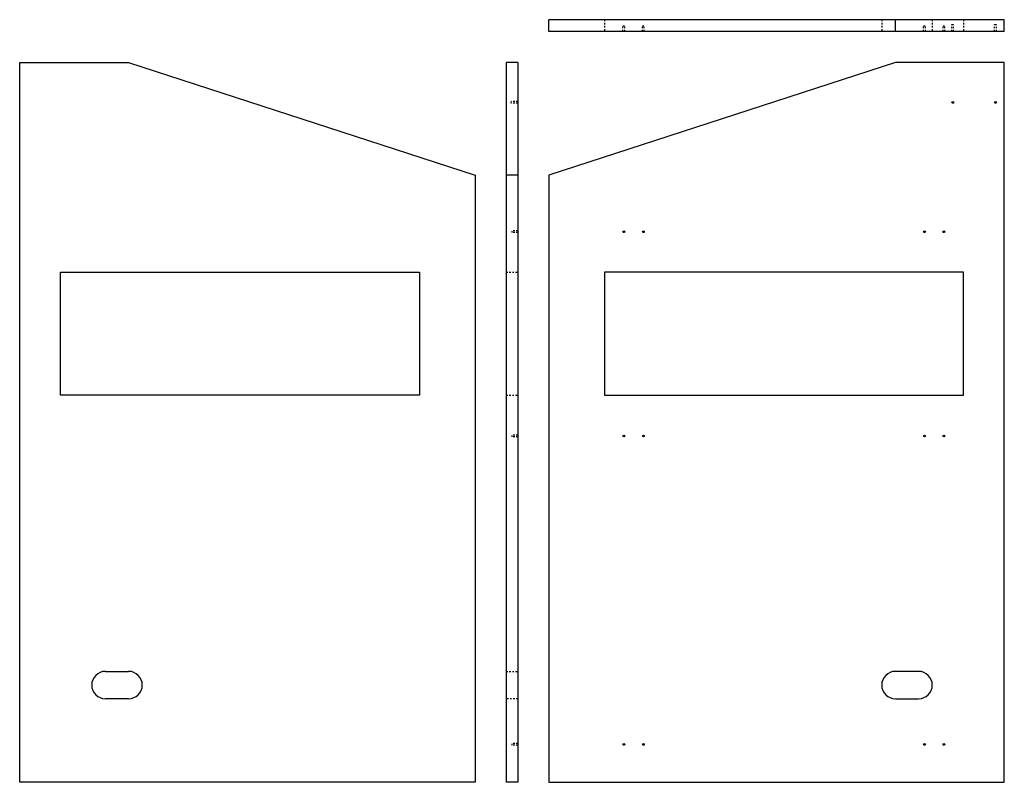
# Model space of a CAD drawing. Header units: inches. Extents: x -46.5 to 16.8, y -21.5 to 27.5.
import ezdxf

# ---------------------------------------------------------------- set-up
doc = ezdxf.new("R2010")
doc.units = ezdxf.units.IN
doc.header["$LTSCALE"] = 0.935
doc.header["$MEASUREMENT"] = 0
doc.linetypes.add('HIDDEN', pattern=[0.2, 0.1, -0.1])
doc.layers.get('0').update_dxf_attribs({"linetype": 'CONTINUOUS'})
doc.layers.add('DEFAULT_2', color=8, linetype='HIDDEN')

msp = doc.modelspace()

# ---------------------------------------------------------------- linework, layer by layer
at = {"color": 7, "linetype": 'Continuous'}
for p, q in [((-12.455, 26.722), (-12.455, 27.472)), ((16.795, 27.472), (-12.455, 27.472)), ((9.795, 26.722), (9.795, 27.472)), ((16.795, 26.722), (16.795, 27.472)), ((16.795, 26.722), (-12.455, 26.722)), ((-46.455, -21.528), (-46.455, 24.722)), ((-46.455, 24.722), (-39.455, 24.722)), ((-39.455, 24.722), (-17.205, 17.472)), ((-15.205, 24.722), (-15.205, -21.528)), ((-14.455, 24.722), (-15.205, 24.722)), ((-14.455, 24.722), (-14.455, -21.528)), ((9.795, 24.722), (-12.455, 17.472)), ((16.795, 24.722), (9.795, 24.722)), ((16.795, -21.528), (16.795, 24.722)), ((-17.205, 17.472), (-17.205, -21.528)), ((-14.455, 17.472), (-15.205, 17.472)), ((-12.455, 17.472), (-12.455, -21.528)), ((-43.831, 3.347), (-43.831, 11.253)), ((-43.831, 11.253), (-20.769, 11.253)), ((-20.769, 11.253), (-20.769, 3.347)), ((-8.891, 11.253), (-8.891, 3.347)), ((14.171, 11.253), (-8.891, 11.253)), ((14.171, 3.347), (14.171, 11.253)), ((-20.769, 3.347), (-43.831, 3.347)), ((-8.891, 3.347), (14.171, 3.347)), ((-40.95, -14.398), (-39.46, -14.398)), ((11.29, -14.398), (9.8, -14.398)), ((-39.46, -16.158), (-40.95, -16.158)), ((9.8, -16.158), (11.29, -16.158)), ((-17.205, -21.528), (-46.455, -21.528)), ((-14.455, -21.528), (-15.205, -21.528)), ((-12.455, -21.528), (16.795, -21.528))]:
    msp.add_line(p, q, dxfattribs=at)
for centre in [(13.483, 22.159), (16.233, 22.159), (-7.642, 13.847), (-6.392, 13.847), (11.67, 13.847), (12.92, 13.847), (-7.642, 0.722), (-6.392, 0.722), (11.67, 0.722), (12.92, 0.722), (-7.642, -19.09), (-6.392, -19.09), (11.67, -19.09), (12.92, -19.09)]:
    msp.add_circle(centre, 0.059, dxfattribs=at)
for centre, start, end in [((-40.95, -15.278), 90, 270), ((-39.46, -15.278), 270, 90), ((9.8, -15.278), 90, 270), ((11.29, -15.278), 270, 90)]:
    msp.add_arc(centre, 0.88, start, end, dxfattribs=at)
at = {"layer": 'DEFAULT_2', "color": 8, "linetype": 'HIDDEN'}
for p, q in [((-8.891, 27.472), (-8.891, 26.722)), ((8.92, 27.472), (8.92, 26.722)), ((12.17, 27.472), (12.17, 26.722)), ((14.171, 27.472), (14.171, 26.722)), ((-7.701, 26.722), (-7.701, 27.081)), ((-7.701, 27.081), (-7.583, 27.081)), ((-7.583, 26.722), (-7.583, 27.081)), ((-6.451, 26.722), (-6.451, 27.081)), ((-6.451, 27.081), (-6.333, 27.081)), ((-6.333, 26.722), (-6.333, 27.081)), ((11.611, 27.081), (11.729, 27.081)), ((11.611, 26.722), (11.611, 27.081)), ((11.729, 26.722), (11.729, 27.081)), ((12.861, 27.081), (12.979, 27.081)), ((12.861, 26.722), (12.861, 27.081)), ((12.979, 26.722), (12.979, 27.081)), ((13.424, 27.159), (13.542, 27.159)), ((13.424, 26.722), (13.424, 27.159)), ((13.542, 26.722), (13.542, 27.159)), ((16.174, 27.159), (16.292, 27.159)), ((16.174, 26.722), (16.174, 27.159)), ((16.292, 26.722), (16.292, 27.159)), ((-14.892, 22.1), (-14.892, 22.218)), ((-14.455, 22.218), (-14.892, 22.218)), ((-14.455, 22.1), (-14.892, 22.1)), ((-14.814, 13.788), (-14.814, 13.906)), ((-14.455, 13.906), (-14.814, 13.906)), ((-14.455, 13.788), (-14.814, 13.788)), ((-15.205, 11.253), (-14.455, 11.253)), ((-15.205, 3.347), (-14.455, 3.347)), ((-14.814, 0.663), (-14.814, 0.781)), ((-14.455, 0.781), (-14.814, 0.781)), ((-14.455, 0.663), (-14.814, 0.663)), ((-15.205, -14.398), (-14.455, -14.398)), ((-14.455, -16.158), (-15.205, -16.158)), ((-14.455, -19.031), (-14.814, -19.031)), ((-14.814, -19.149), (-14.814, -19.032)), ((-14.455, -19.149), (-14.814, -19.149))]:
    msp.add_line(p, q, dxfattribs=at)

doc.saveas('drawing.dxf')
